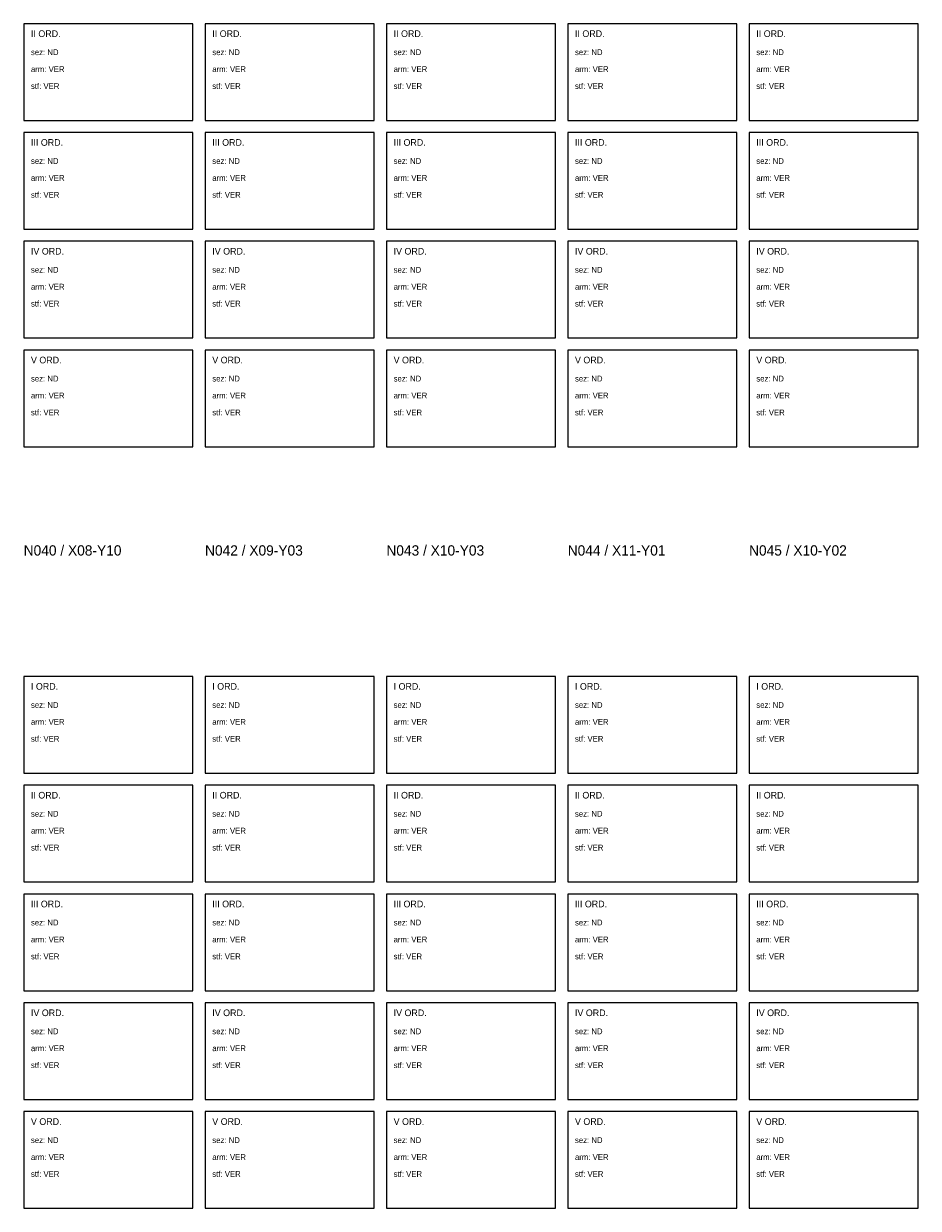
# Model space of a CAD drawing. Header units: metres. Extents: x 1000 to 14400, y 1000 to 20083.
# Tile 2 of 4: x 7000 to 14400, y 1000 to 10800. Entities that reach past the tile are written whole.
import ezdxf

# ---------------------------------------------------------------- set-up
doc = ezdxf.new("R2010")
doc.units = ezdxf.units.M
for name, color, linetype in [('S-GRID', 8, 'Continuous'), ('S-ND', 9, 'Continuous'), ('S-PIL-VER', 1, 'Continuous'), ('S-TEXT', 7, 'Continuous')]:
    doc.layers.add(name, color=color, linetype=linetype)

msp = doc.modelspace()

# ---------------------------------------------------------------- linework, layer by layer
at = {"layer": 'S-GRID'}
for points in [[(7000, 10000), (8400, 10000), (8400, 10800), (7000, 10800)], [(8500, 10000), (9900, 10000), (9900, 10800), (8500, 10800)], [(10000, 10000), (11400, 10000), (11400, 10800), (10000, 10800)], [(11500, 10000), (12900, 10000), (12900, 10800), (11500, 10800)], [(13000, 10000), (14400, 10000), (14400, 10800), (13000, 10800)], [(7000, 9100), (8400, 9100), (8400, 9900), (7000, 9900)], [(8500, 9100), (9900, 9100), (9900, 9900), (8500, 9900)], [(10000, 9100), (11400, 9100), (11400, 9900), (10000, 9900)], [(11500, 9100), (12900, 9100), (12900, 9900), (11500, 9900)], [(13000, 9100), (14400, 9100), (14400, 9900), (13000, 9900)], [(7000, 8200), (8400, 8200), (8400, 9000), (7000, 9000)], [(8500, 8200), (9900, 8200), (9900, 9000), (8500, 9000)], [(10000, 8200), (11400, 8200), (11400, 9000), (10000, 9000)], [(11500, 8200), (12900, 8200), (12900, 9000), (11500, 9000)], [(13000, 8200), (14400, 8200), (14400, 9000), (13000, 9000)], [(7000, 7300), (8400, 7300), (8400, 8100), (7000, 8100)], [(8500, 7300), (9900, 7300), (9900, 8100), (8500, 8100)], [(10000, 7300), (11400, 7300), (11400, 8100), (10000, 8100)], [(11500, 7300), (12900, 7300), (12900, 8100), (11500, 8100)], [(13000, 7300), (14400, 7300), (14400, 8100), (13000, 8100)], [(7000, 4600), (8400, 4600), (8400, 5400), (7000, 5400)], [(8500, 4600), (9900, 4600), (9900, 5400), (8500, 5400)], [(10000, 4600), (11400, 4600), (11400, 5400), (10000, 5400)], [(11500, 4600), (12900, 4600), (12900, 5400), (11500, 5400)], [(13000, 4600), (14400, 4600), (14400, 5400), (13000, 5400)], [(7000, 3700), (8400, 3700), (8400, 4500), (7000, 4500)], [(8500, 3700), (9900, 3700), (9900, 4500), (8500, 4500)], [(10000, 3700), (11400, 3700), (11400, 4500), (10000, 4500)], [(11500, 3700), (12900, 3700), (12900, 4500), (11500, 4500)], [(13000, 3700), (14400, 3700), (14400, 4500), (13000, 4500)], [(7000, 2800), (8400, 2800), (8400, 3600), (7000, 3600)], [(8500, 2800), (9900, 2800), (9900, 3600), (8500, 3600)], [(10000, 2800), (11400, 2800), (11400, 3600), (10000, 3600)], [(11500, 2800), (12900, 2800), (12900, 3600), (11500, 3600)], [(13000, 2800), (14400, 2800), (14400, 3600), (13000, 3600)], [(7000, 1900), (8400, 1900), (8400, 2700), (7000, 2700)], [(8500, 1900), (9900, 1900), (9900, 2700), (8500, 2700)], [(10000, 1900), (11400, 1900), (11400, 2700), (10000, 2700)], [(11500, 1900), (12900, 1900), (12900, 2700), (11500, 2700)], [(13000, 1900), (14400, 1900), (14400, 2700), (13000, 2700)], [(7000, 1000), (8400, 1000), (8400, 1800), (7000, 1800)], [(8500, 1000), (9900, 1000), (9900, 1800), (8500, 1800)], [(10000, 1000), (11400, 1000), (11400, 1800), (10000, 1800)], [(11500, 1000), (12900, 1000), (12900, 1800), (11500, 1800)], [(13000, 1000), (14400, 1000), (14400, 1800), (13000, 1800)]]:
    msp.add_lwpolyline(points, close=True, dxfattribs=at)

# ---------------------------------------------------------------- texts
at = {"layer": 'S-ND'}
for p in [(7060, 10540), (8560, 10540), (10060, 10540), (11560, 10540), (13060, 10540), (7060, 9640), (8560, 9640), (10060, 9640), (11560, 9640), (13060, 9640), (7060, 8740), (8560, 8740), (10060, 8740), (11560, 8740), (13060, 8740), (7060, 7840), (8560, 7840), (10060, 7840), (11560, 7840), (13060, 7840), (7060, 5140), (8560, 5140), (10060, 5140), (11560, 5140), (13060, 5140), (7060, 4240), (8560, 4240), (10060, 4240), (11560, 4240), (13060, 4240), (7060, 3340), (8560, 3340), (10060, 3340), (11560, 3340), (13060, 3340), (7060, 2440), (8560, 2440), (10060, 2440), (11560, 2440), (13060, 2440), (7060, 1540), (8560, 1540), (10060, 1540), (11560, 1540), (13060, 1540)]:
    msp.add_text('sez: ND', height=48, dxfattribs=at).set_placement(p)
at = {"layer": 'S-PIL-VER'}
for s, p in [('arm: VER', (7060, 10400)), ('arm: VER', (8560, 10400)), ('arm: VER', (10060, 10400)), ('arm: VER', (11560, 10400)), ('arm: VER', (13060, 10400)), ('stf: VER', (7060, 10260)), ('stf: VER', (8560, 10260)), ('stf: VER', (10060, 10260)), ('stf: VER', (11560, 10260)), ('stf: VER', (13060, 10260)), ('arm: VER', (7060, 9500)), ('arm: VER', (8560, 9500)), ('arm: VER', (10060, 9500)), ('arm: VER', (11560, 9500)), ('arm: VER', (13060, 9500)), ('stf: VER', (7060, 9360)), ('stf: VER', (8560, 9360)), ('stf: VER', (10060, 9360)), ('stf: VER', (11560, 9360)), ('stf: VER', (13060, 9360)), ('arm: VER', (7060, 8600)), ('arm: VER', (8560, 8600)), ('arm: VER', (10060, 8600)), ('arm: VER', (11560, 8600)), ('arm: VER', (13060, 8600)), ('stf: VER', (7060, 8460)), ('stf: VER', (8560, 8460)), ('stf: VER', (10060, 8460)), ('stf: VER', (11560, 8460)), ('stf: VER', (13060, 8460)), ('arm: VER', (7060, 7700)), ('arm: VER', (8560, 7700)), ('arm: VER', (10060, 7700)), ('arm: VER', (11560, 7700)), ('arm: VER', (13060, 7700)), ('stf: VER', (7060, 7560)), ('stf: VER', (8560, 7560)), ('stf: VER', (10060, 7560)), ('stf: VER', (11560, 7560)), ('stf: VER', (13060, 7560)), ('arm: VER', (7060, 5000)), ('arm: VER', (8560, 5000)), ('arm: VER', (10060, 5000)), ('arm: VER', (11560, 5000)), ('arm: VER', (13060, 5000)), ('stf: VER', (7060, 4860)), ('stf: VER', (8560, 4860)), ('stf: VER', (10060, 4860)), ('stf: VER', (11560, 4860)), ('stf: VER', (13060, 4860)), ('arm: VER', (7060, 4100)), ('arm: VER', (8560, 4100)), ('arm: VER', (10060, 4100)), ('arm: VER', (11560, 4100)), ('arm: VER', (13060, 4100)), ('stf: VER', (7060, 3960)), ('stf: VER', (8560, 3960)), ('stf: VER', (10060, 3960)), ('stf: VER', (11560, 3960)), ('stf: VER', (13060, 3960)), ('arm: VER', (7060, 3200)), ('arm: VER', (8560, 3200)), ('arm: VER', (10060, 3200)), ('arm: VER', (11560, 3200)), ('arm: VER', (13060, 3200)), ('stf: VER', (7060, 3060)), ('stf: VER', (8560, 3060)), ('stf: VER', (10060, 3060)), ('stf: VER', (11560, 3060)), ('stf: VER', (13060, 3060)), ('arm: VER', (7060, 2300)), ('arm: VER', (8560, 2300)), ('arm: VER', (10060, 2300)), ('arm: VER', (11560, 2300)), ('arm: VER', (13060, 2300)), ('stf: VER', (7060, 2160)), ('stf: VER', (8560, 2160)), ('stf: VER', (10060, 2160)), ('stf: VER', (11560, 2160)), ('stf: VER', (13060, 2160)), ('arm: VER', (7060, 1400)), ('arm: VER', (8560, 1400)), ('arm: VER', (10060, 1400)), ('arm: VER', (11560, 1400)), ('arm: VER', (13060, 1400)), ('stf: VER', (7060, 1260)), ('stf: VER', (8560, 1260)), ('stf: VER', (10060, 1260)), ('stf: VER', (11560, 1260)), ('stf: VER', (13060, 1260))]:
    msp.add_text(s, height=48, dxfattribs=at).set_placement(p)
at = {"layer": 'S-TEXT'}
for s, height, p in [('II ORD.', 55, (7060, 10690)), ('II ORD.', 55, (8560, 10690)), ('II ORD.', 55, (10060, 10690)), ('II ORD.', 55, (11560, 10690)), ('II ORD.', 55, (13060, 10690)), ('III ORD.', 55, (7060, 9790)), ('III ORD.', 55, (8560, 9790)), ('III ORD.', 55, (10060, 9790)), ('III ORD.', 55, (11560, 9790)), ('III ORD.', 55, (13060, 9790)), ('IV ORD.', 55, (7060, 8890)), ('IV ORD.', 55, (8560, 8890)), ('IV ORD.', 55, (10060, 8890)), ('IV ORD.', 55, (11560, 8890)), ('IV ORD.', 55, (13060, 8890)), ('V ORD.', 55, (7060, 7990)), ('V ORD.', 55, (8560, 7990)), ('V ORD.', 55, (10060, 7990)), ('V ORD.', 55, (11560, 7990)), ('V ORD.', 55, (13060, 7990)), ('N040 / X08-Y10', 85, (7000, 6400)), ('N042 / X09-Y03', 85, (8500, 6400)), ('N043 / X10-Y03', 85, (10000, 6400)), ('N044 / X11-Y01', 85, (11500, 6400)), ('N045 / X10-Y02', 85, (13000, 6400)), ('I ORD.', 55, (7060, 5290)), ('I ORD.', 55, (8560, 5290)), ('I ORD.', 55, (10060, 5290)), ('I ORD.', 55, (11560, 5290)), ('I ORD.', 55, (13060, 5290)), ('II ORD.', 55, (7060, 4390)), ('II ORD.', 55, (8560, 4390)), ('II ORD.', 55, (10060, 4390)), ('II ORD.', 55, (11560, 4390)), ('II ORD.', 55, (13060, 4390)), ('III ORD.', 55, (7060, 3490)), ('III ORD.', 55, (8560, 3490)), ('III ORD.', 55, (10060, 3490)), ('III ORD.', 55, (11560, 3490)), ('III ORD.', 55, (13060, 3490)), ('IV ORD.', 55, (7060, 2590)), ('IV ORD.', 55, (8560, 2590)), ('IV ORD.', 55, (10060, 2590)), ('IV ORD.', 55, (11560, 2590)), ('IV ORD.', 55, (13060, 2590)), ('V ORD.', 55, (7060, 1690)), ('V ORD.', 55, (8560, 1690)), ('V ORD.', 55, (10060, 1690)), ('V ORD.', 55, (11560, 1690)), ('V ORD.', 55, (13060, 1690))]:
    msp.add_text(s, height=height, dxfattribs=at).set_placement(p)

doc.saveas('drawing.dxf')
